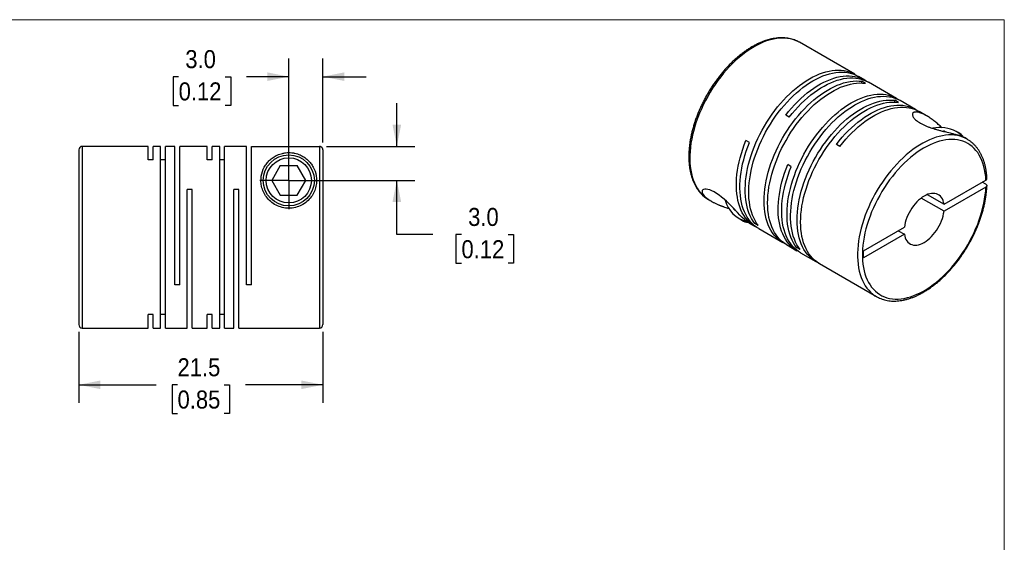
# Model space of a CAD drawing. Header units: millimetres. Extents: x 0 to 140, y 0 to 108.
# Tile 3 of 3: x 53 to 140, y 62 to 108. Entities that reach past the tile are written whole.
import ezdxf

# ---------------------------------------------------------------- set-up
doc = ezdxf.new("R2010")
doc.units = ezdxf.units.MM
doc.header["$LTSCALE"] = 0.5
doc.linetypes.add('SLD-Solid', pattern=[0])
doc.layers.add('SLD-0', color=7, linetype='SLD-Solid', lineweight=25)
doc.styles.add('SLDTEXTSTYLE0', font='GOTHIC.TTF', dxfattribs={"width": 0.913})
doc.dimstyles.new('SLDDIMSTYLE1', dxfattribs={"dimtxt": 1.5875, "dimasz": 1.905, "dimexe": 0, "dimexo": 0.0625, "dimgap": 0.396875, "dimtad": 0, "dimtih": 1, "dimtoh": 1, "dimdec": 1, "dimrnd": 1e-09, "dimzin": 4, "dimdsep": 46, "dimtxsty": 'SLDTEXTSTYLE0', "dimsah": 1, "dimcen": 0.09, "dimadec": 0, "dimazin": 1, "dimtfac": 1, "dimtdec": 1, "dimtmove": 0, "dimatfit": 0, "dimfxl": 0, "dimfrac": 2, "dimtolj": 1, "dimtzin": 12, "dimarcsym": 0})
doc.dimstyles.new('SLDDIMSTYLE4', dxfattribs={"dimtxt": 1.5875, "dimasz": 1.905, "dimexe": 0, "dimexo": 0.0625, "dimgap": 0.396875, "dimtad": 0, "dimtih": 1, "dimtoh": 1, "dimdec": 1, "dimrnd": 1e-09, "dimzin": 12, "dimdsep": 46, "dimtxsty": 'SLDTEXTSTYLE0', "dimsah": 1, "dimcen": 0.09, "dimadec": 0, "dimazin": 3, "dimtfac": 1, "dimtdec": 1, "dimtofl": 0, "dimtmove": 0, "dimatfit": 3, "dimfxl": 0, "dimfrac": 2, "dimtolj": 1, "dimtzin": 12, "dimarcsym": 0})

# ---------------------------------------------------------------- blocks, each defined once
blk = doc.blocks.new('Block2')
at = {"color": 7, "linetype": 'SLD-Solid', "lineweight": 18}
for p, q in [((139.701, 107.951), (0.001, 107.951)), ((139.701, 0.001), (139.701, 107.951))]:
    blk.add_line(p, q, dxfattribs=at)
blk = doc.blocks.new('_D_6')
at = {"layer": 'SLD-0'}
for p, q in [((86.183, 96.789), (86.183, 100.599)), ((80.001, 96.789), (87.771, 96.789)), ((77.301, 93.798), (87.771, 93.798)), ((86.183, 89.036), (86.183, 93.798)), ((89.358, 89.036), (86.183, 89.036)), ((91.877, 89.024), (91.394, 89.024)), ((91.394, 89.024), (91.394, 86.504)), ((95.983, 89.024), (96.467, 89.024)), ((96.467, 89.024), (96.467, 86.504)), ((91.394, 86.504), (91.877, 86.504)), ((96.467, 86.504), (95.983, 86.504))]:
    blk.add_line(p, q, dxfattribs=at)
for points in [[(86.183, 96.789), (86.564, 98.694), (85.802, 98.694)], [(86.183, 93.798), (85.802, 91.893), (86.564, 91.893)]]:
    blk.add_solid(points, dxfattribs=at)
at = {"layer": 'SLD-0', "char_height": 1.5875, "attachment_point": 1, "style": 'SLDTEXTSTYLE0'}
for s, insert in [('3.0', (92.464, 91.375)), ('0.12', (91.877, 88.532))]:
    blk.add_mtext(s, dxfattribs=dict(at, insert=insert))
blk = doc.blocks.new('_D_7')
at = {"layer": 'SLD-0'}
for p, q in [((76.666, 94.433), (76.666, 104.522)), ((79.666, 97.124), (79.666, 104.522)), ((66.963, 102.922), (66.479, 102.922)), ((66.479, 102.922), (66.479, 100.402)), ((71.068, 102.922), (71.552, 102.922)), ((71.552, 102.922), (71.552, 100.402)), ((76.666, 102.934), (72.944, 102.934)), ((79.666, 102.934), (83.476, 102.934)), ((66.479, 100.402), (66.963, 100.402)), ((71.552, 100.402), (71.068, 100.402))]:
    blk.add_line(p, q, dxfattribs=at)
for points in [[(76.666, 102.934), (74.761, 103.315), (74.761, 102.553)], [(79.666, 102.934), (81.571, 102.553), (81.571, 103.315)]]:
    blk.add_solid(points, dxfattribs=at)
at = {"layer": 'SLD-0', "char_height": 1.5875, "attachment_point": 1, "style": 'SLDTEXTSTYLE0'}
for s, insert in [('3.0', (67.549, 105.272)), ('0.12', (66.963, 102.43))]:
    blk.add_mtext(s, dxfattribs=dict(at, insert=insert))
blk = doc.blocks.new('_D_8')
at = {"layer": 'SLD-0'}
for p, q in [((58.166, 80.463), (58.166, 74.211)), ((79.666, 80.463), (79.666, 74.211)), ((58.166, 75.798), (64.987, 75.798)), ((66.863, 75.786), (66.379, 75.786)), ((66.379, 75.786), (66.379, 73.266)), ((70.968, 75.786), (71.452, 75.786)), ((71.452, 75.786), (71.452, 73.266)), ((79.666, 75.798), (72.844, 75.798)), ((66.379, 73.266), (66.863, 73.266)), ((71.452, 73.266), (70.968, 73.266))]:
    blk.add_line(p, q, dxfattribs=at)
for points in [[(58.166, 75.798), (60.071, 75.417), (60.071, 76.179)], [(79.666, 75.798), (77.761, 76.179), (77.761, 75.417)]]:
    blk.add_solid(points, dxfattribs=at)
at = {"layer": 'SLD-0', "char_height": 1.5875, "attachment_point": 1, "style": 'SLDTEXTSTYLE0'}
for s, insert in [('21.5', (66.863, 78.136)), ('0.85', (66.863, 75.294))]:
    blk.add_mtext(s, dxfattribs=dict(at, insert=insert))
blk = doc.blocks.new('SW_CENTERMARKSYMBOL_3')
at = {"layer": 'SLD-0', "color": 0}
for q in [(0, 2.54), (-2.54, 0), (0, -2.54), (2.54, 0)]:
    blk.add_line((0, 0), q, dxfattribs=at)

msp = doc.modelspace()

# ---------------------------------------------------------------- linework, layer by layer
for p, q in [((121.651, 105.959), (121.62, 105.976)), ((126.53, 103.142), (121.651, 105.959)), ((127.414, 102.632), (126.842, 102.962)), ((127.473, 102.349), (127.162, 102.529)), ((127.162, 102.376), (127.162, 102.529)), ((130.214, 101.015), (127.725, 102.452)), ((130.38, 100.671), (130.069, 100.851)), ((130.069, 100.698), (130.069, 100.851)), ((131.876, 100.056), (130.526, 100.836)), ((132.852, 99.493), (132.187, 99.876)), ((120.756, 99.369), (120.445, 99.549)), ((134.445, 98.137), (134.336, 98.12)), ((134.445, 98.137), (134.573, 98.063)), ((134.445, 98.094), (134.445, 98.137)), ((135.648, 98.006), (135.464, 98.112)), ((117.249, 97.133), (116.938, 97.313)), ((136.43, 97.427), (136.189, 97.566)), ((136.443, 97.42), (136.43, 97.427)), ((58.166, 96.498), (58.166, 81.098)), ((64.266, 96.798), (58.466, 96.798)), ((58.466, 96.798), (58.466, 80.798)), ((64.266, 95.607), (64.266, 96.798)), ((65.366, 96.798), (64.706, 96.798)), ((64.706, 95.607), (64.706, 96.798)), ((65.366, 80.798), (65.366, 96.798)), ((66.616, 96.798), (65.806, 96.798)), ((65.806, 80.798), (65.806, 96.798)), ((66.616, 84.598), (66.616, 96.798)), ((69.476, 96.798), (67.056, 96.798)), ((67.056, 84.598), (67.056, 96.798)), ((69.476, 95.607), (69.476, 96.798)), ((70.576, 96.798), (69.916, 96.798)), ((69.916, 95.607), (69.916, 96.798)), ((70.576, 80.798), (70.576, 96.798)), ((72.926, 96.798), (71.016, 96.798)), ((71.016, 80.798), (71.016, 96.798)), ((72.926, 84.598), (72.926, 96.798)), ((73.366, 84.598), (73.366, 96.789)), ((73.366, 96.789), (79.366, 96.789)), ((79.366, 96.789), (79.366, 80.798)), ((79.666, 96.489), (79.666, 81.098)), ((125.218, 96.793), (124.907, 96.973)), ((64.706, 95.607), (64.266, 95.607)), ((65.806, 95.607), (65.366, 95.607)), ((69.916, 95.607), (69.476, 95.607)), ((71.016, 95.607), (70.576, 95.607)), ((75.915, 95.098), (75.165, 93.798)), ((75.915, 95.098), (77.416, 95.098)), ((78.167, 93.798), (77.416, 95.098)), ((120.934, 95.006), (120.622, 95.186)), ((75.165, 93.798), (75.915, 92.498)), ((77.416, 92.498), (78.167, 93.798)), ((134.39, 91.692), (138.081, 93.822)), ((68.156, 92.998), (67.716, 92.998)), ((67.716, 80.798), (67.716, 92.998)), ((68.156, 80.798), (68.156, 92.998)), ((72.266, 92.998), (71.826, 92.998)), ((71.826, 80.798), (71.826, 92.998)), ((72.266, 80.798), (72.266, 92.998)), ((138.081, 93.21), (134.39, 91.079)), ((138.081, 93.455), (137.763, 93.638)), ((75.915, 92.498), (77.416, 92.498)), ((113.652, 92.102), (113.893, 91.963)), ((134.39, 91.079), (132.377, 92.241)), ((132.907, 92.548), (134.39, 91.692)), ((115.822, 91.366), (115.862, 91.262)), ((115.9, 91.284), (115.862, 91.262)), ((115.993, 91.186), (115.862, 91.262)), ((116.393, 90.392), (116.577, 90.286)), ((117.229, 90.037), (117.753, 89.734)), ((117.716, 90.005), (117.849, 90.081)), ((118.027, 89.825), (117.716, 90.005)), ((118.064, 89.555), (120.193, 88.326)), ((127.304, 87.601), (130.895, 89.674)), ((130.364, 89.367), (130.895, 89.061)), ((130.895, 89.061), (127.304, 86.988)), ((120.504, 88.146), (121.437, 87.608)), ((121.4, 87.878), (121.533, 87.955)), ((121.711, 87.699), (121.4, 87.878)), ((121.748, 87.428), (123.099, 86.648)), ((127.304, 86.988), (127.304, 87.601)), ((123.41, 86.469), (128.431, 83.57)), ((67.056, 84.598), (66.616, 84.598)), ((73.366, 84.598), (72.926, 84.598)), ((128.431, 83.57), (128.465, 83.551)), ((64.706, 81.989), (64.266, 81.989)), ((64.266, 80.798), (64.266, 81.989)), ((64.706, 80.798), (64.706, 81.989)), ((65.806, 81.989), (65.366, 81.989)), ((69.916, 81.989), (69.476, 81.989)), ((69.476, 80.798), (69.476, 81.989)), ((69.916, 80.798), (69.916, 81.989)), ((71.016, 81.989), (70.576, 81.989)), ((58.466, 80.798), (64.266, 80.798)), ((64.706, 80.798), (65.366, 80.798)), ((65.806, 80.798), (67.716, 80.798)), ((68.156, 80.798), (69.476, 80.798)), ((69.916, 80.798), (70.576, 80.798)), ((71.016, 80.798), (71.826, 80.798)), ((72.266, 80.798), (79.366, 80.798))]:
    msp.add_line(p, q)
at = {"flags": 128}
for points in [[(121.62, 105.976), (121.525, 106.027), (121.305, 106.127), (121.076, 106.207), (120.837, 106.267), (120.59, 106.309), (120.334, 106.33), (120.072, 106.332), (119.803, 106.314), (119.528, 106.276), (119.248, 106.219), (118.964, 106.142), (118.676, 106.046), (118.385, 105.931), (118.093, 105.797), (117.799, 105.645), (117.505, 105.476), (117.211, 105.288), (116.918, 105.084), (116.628, 104.864), (116.34, 104.627), (116.055, 104.376), (115.775, 104.11), (115.501, 103.83), (115.231, 103.537), (114.969, 103.233), (114.714, 102.916), (114.466, 102.59), (114.228, 102.253), (113.998, 101.908), (113.779, 101.555), (113.569, 101.196), (113.371, 100.83), (113.185, 100.46), (113.01, 100.086), (112.849, 99.708), (112.7, 99.329), (112.564, 98.95), (112.443, 98.57), (112.335, 98.192), (112.242, 97.816), (112.163, 97.443), (112.099, 97.075), (112.051, 96.711), (112.017, 96.355), (111.999, 96.005), (111.996, 95.663), (112.008, 95.331), (112.035, 95.009), (112.078, 94.697), (112.136, 94.397), (112.208, 94.11), (112.296, 93.836), (112.398, 93.576), (112.514, 93.331), (112.644, 93.102), (112.787, 92.888), (112.944, 92.691), (113.113, 92.511), (113.295, 92.349), (113.489, 92.204), (113.652, 92.102)], [(117.716, 90.005), (117.569, 90.212), (117.435, 90.436), (117.315, 90.675), (117.208, 90.929), (117.116, 91.197), (117.039, 91.478), (116.976, 91.772), (116.928, 92.078), (116.895, 92.395), (116.877, 92.723), (116.875, 93.06), (116.887, 93.405), (116.915, 93.758), (116.958, 94.117), (117.015, 94.482), (117.088, 94.852), (117.175, 95.225), (117.276, 95.601), (117.392, 95.978), (117.521, 96.357), (117.664, 96.734), (117.82, 97.111), (117.988, 97.485), (118.169, 97.855), (118.361, 98.222), (118.565, 98.582), (118.779, 98.937), (119.003, 99.284), (119.237, 99.623), (119.479, 99.953), (119.73, 100.273), (119.988, 100.581), (120.253, 100.879), (120.524, 101.163), (120.801, 101.435), (121.082, 101.692), (121.367, 101.935), (121.655, 102.162), (121.946, 102.373), (122.238, 102.568), (122.531, 102.746), (122.824, 102.906), (123.116, 103.049), (123.406, 103.173), (123.694, 103.278), (123.979, 103.364), (124.26, 103.432), (124.537, 103.48), (124.808, 103.508), (125.073, 103.517), (125.331, 103.506), (125.582, 103.476), (125.825, 103.426), (126.058, 103.357), (126.282, 103.269), (126.497, 103.161), (126.683, 103.047)], [(118.027, 89.825), (117.88, 90.033), (117.746, 90.256), (117.626, 90.495), (117.519, 90.749), (117.427, 91.017), (117.35, 91.298), (117.287, 91.593), (117.239, 91.899), (117.206, 92.216), (117.188, 92.543), (117.186, 92.88), (117.198, 93.225), (117.226, 93.578), (117.269, 93.937), (117.327, 94.302), (117.399, 94.672), (117.486, 95.045), (117.588, 95.421), (117.703, 95.799), (117.833, 96.177), (117.975, 96.555), (118.131, 96.931), (118.3, 97.305), (118.48, 97.676), (118.673, 98.042), (118.876, 98.403), (119.09, 98.757), (119.314, 99.104), (119.548, 99.443), (119.791, 99.773), (120.041, 100.093), (120.299, 100.402), (120.564, 100.699), (120.836, 100.984), (121.112, 101.255), (121.393, 101.512), (121.678, 101.755), (121.966, 101.982), (122.257, 102.194), (122.549, 102.389), (122.842, 102.566), (123.135, 102.727), (123.427, 102.869), (123.717, 102.993), (124.005, 103.098), (124.29, 103.185), (124.572, 103.252), (124.848, 103.3), (125.119, 103.328), (125.384, 103.337), (125.642, 103.326), (125.893, 103.296), (126.136, 103.246), (126.369, 103.177), (126.594, 103.089), (126.808, 102.982), (126.842, 102.962)], [(120.351, 88.241), (120.159, 88.346), (119.959, 88.478), (119.77, 88.628), (119.593, 88.796), (119.429, 88.981), (119.278, 89.183), (119.139, 89.401), (119.014, 89.635), (118.903, 89.884), (118.807, 90.148), (118.724, 90.425), (118.657, 90.715), (118.604, 91.017), (118.566, 91.331), (118.543, 91.655), (118.536, 91.989), (118.543, 92.331), (118.566, 92.682), (118.604, 93.039), (118.657, 93.402), (118.724, 93.77), (118.807, 94.143), (118.903, 94.518), (119.014, 94.895), (119.139, 95.273), (119.278, 95.651), (119.429, 96.028), (119.593, 96.403), (119.77, 96.775), (119.959, 97.143), (120.159, 97.505), (120.369, 97.862), (120.59, 98.212), (120.821, 98.553), (121.061, 98.886), (121.309, 99.209), (121.564, 99.522), (121.827, 99.823), (122.097, 100.112), (122.371, 100.388), (122.651, 100.65), (122.935, 100.897), (123.222, 101.13), (123.512, 101.346), (123.804, 101.547), (124.096, 101.73), (124.389, 101.896), (124.682, 102.045), (124.973, 102.175), (125.262, 102.286), (125.548, 102.379), (125.83, 102.452), (126.108, 102.507), (126.381, 102.542), (126.649, 102.557), (126.909, 102.552), (127.162, 102.529)], [(120.504, 88.146), (120.47, 88.167), (120.27, 88.298), (120.081, 88.448), (119.905, 88.616), (119.74, 88.801), (119.589, 89.003), (119.45, 89.222), (119.325, 89.456), (119.214, 89.705), (119.118, 89.968), (119.035, 90.245), (118.968, 90.535), (118.915, 90.838), (118.877, 91.151), (118.854, 91.475), (118.847, 91.809), (118.854, 92.152), (118.877, 92.502), (118.915, 92.859), (118.968, 93.223), (119.035, 93.591), (119.118, 93.963), (119.214, 94.338), (119.325, 94.715), (119.45, 95.093), (119.589, 95.472), (119.74, 95.849), (119.905, 96.223), (120.081, 96.595), (120.27, 96.963), (120.47, 97.326), (120.68, 97.682), (120.901, 98.032), (121.132, 98.374), (121.372, 98.707), (121.62, 99.03), (121.876, 99.342), (122.138, 99.643), (122.408, 99.932), (122.682, 100.208), (122.962, 100.47), (123.246, 100.718), (123.533, 100.95), (123.823, 101.167), (124.115, 101.367), (124.407, 101.551), (124.7, 101.717), (124.993, 101.865), (125.284, 101.995), (125.573, 102.107), (125.859, 102.199), (126.141, 102.273), (126.42, 102.327), (126.693, 102.362), (126.96, 102.377), (127.22, 102.373), (127.473, 102.349)], [(120.445, 99.549), (120.698, 99.865), (120.959, 100.17), (121.226, 100.463), (121.499, 100.744), (121.777, 101.01), (122.059, 101.263), (122.345, 101.501), (122.634, 101.723), (122.925, 101.929), (123.218, 102.118), (123.511, 102.29), (123.804, 102.445), (124.095, 102.581), (124.385, 102.699), (124.672, 102.798), (124.956, 102.878), (125.236, 102.939), (125.511, 102.981), (125.78, 103.003), (126.043, 103.005), (126.298, 102.988), (126.546, 102.951), (126.786, 102.895), (127.017, 102.82), (127.238, 102.725), (127.448, 102.612), (127.567, 102.537)], [(120.756, 99.369), (121.009, 99.685), (121.27, 99.99), (121.537, 100.284), (121.81, 100.564), (122.088, 100.831), (122.37, 101.083), (122.656, 101.321), (122.946, 101.543), (123.237, 101.749), (123.529, 101.939), (123.822, 102.111), (124.115, 102.265), (124.406, 102.402), (124.696, 102.52), (124.983, 102.619), (125.267, 102.699), (125.547, 102.76), (125.822, 102.801), (126.091, 102.823), (126.354, 102.826), (126.61, 102.808), (126.858, 102.772), (127.097, 102.716), (127.328, 102.64), (127.549, 102.546), (127.725, 102.452)], [(121.4, 87.878), (121.253, 88.086), (121.119, 88.309), (120.999, 88.548), (120.892, 88.802), (120.8, 89.07), (120.723, 89.351), (120.66, 89.645), (120.612, 89.952), (120.579, 90.269), (120.561, 90.596), (120.559, 90.933), (120.571, 91.278), (120.599, 91.631), (120.642, 91.99), (120.699, 92.355), (120.772, 92.725), (120.859, 93.098), (120.961, 93.474), (121.076, 93.852), (121.205, 94.23), (121.348, 94.608), (121.504, 94.984), (121.672, 95.358), (121.853, 95.729), (122.045, 96.095), (122.249, 96.456), (122.463, 96.81), (122.687, 97.157), (122.921, 97.496), (123.163, 97.826), (123.414, 98.146), (123.672, 98.455), (123.937, 98.752), (124.209, 99.036), (124.485, 99.308), (124.766, 99.565), (125.051, 99.808), (125.339, 100.035), (125.63, 100.247), (125.922, 100.441), (126.215, 100.619), (126.508, 100.78), (126.8, 100.922), (127.09, 101.046), (127.378, 101.151), (127.663, 101.238), (127.945, 101.305), (128.221, 101.353), (128.492, 101.381), (128.757, 101.39), (129.015, 101.379), (129.266, 101.349), (129.509, 101.299), (129.742, 101.23), (129.966, 101.142), (130.181, 101.035), (130.367, 100.92)], [(121.711, 87.699), (121.564, 87.906), (121.43, 88.129), (121.31, 88.368), (121.203, 88.622), (121.111, 88.89), (121.034, 89.172), (120.971, 89.466), (120.923, 89.772), (120.89, 90.089), (120.872, 90.417), (120.87, 90.753), (120.882, 91.099), (120.91, 91.451), (120.953, 91.811), (121.011, 92.176), (121.083, 92.545), (121.17, 92.919), (121.272, 93.294), (121.387, 93.672), (121.517, 94.05), (121.659, 94.428), (121.815, 94.804), (121.984, 95.178), (122.164, 95.549), (122.357, 95.915), (122.56, 96.276), (122.774, 96.631), (122.998, 96.978), (123.232, 97.317), (123.475, 97.646), (123.725, 97.966), (123.983, 98.275), (124.249, 98.572), (124.52, 98.857), (124.796, 99.128), (125.077, 99.386), (125.362, 99.628), (125.65, 99.856), (125.941, 100.067), (126.233, 100.262), (126.526, 100.44), (126.819, 100.6), (127.111, 100.742), (127.401, 100.866), (127.689, 100.972), (127.975, 101.058), (128.256, 101.125), (128.532, 101.173), (128.803, 101.202), (129.068, 101.21), (129.327, 101.2), (129.577, 101.169), (129.82, 101.12), (130.053, 101.05), (130.278, 100.962), (130.492, 100.855), (130.526, 100.836)], [(123.258, 86.564), (123.065, 86.668), (122.865, 86.8), (122.676, 86.95), (122.5, 87.118), (122.335, 87.303), (122.184, 87.505), (122.045, 87.724), (121.92, 87.958), (121.81, 88.207), (121.713, 88.47), (121.63, 88.747), (121.563, 89.037), (121.51, 89.34), (121.472, 89.653), (121.449, 89.977), (121.442, 90.311), (121.449, 90.654), (121.472, 91.004), (121.51, 91.361), (121.563, 91.725), (121.63, 92.093), (121.713, 92.465), (121.81, 92.84), (121.92, 93.217), (122.045, 93.595), (122.184, 93.973), (122.335, 94.35), (122.5, 94.725), (122.676, 95.097), (122.865, 95.465), (123.065, 95.828), (123.276, 96.184), (123.496, 96.534), (123.727, 96.876), (123.967, 97.209), (124.215, 97.532), (124.471, 97.844), (124.734, 98.145), (125.003, 98.434), (125.278, 98.71), (125.557, 98.972), (125.841, 99.22), (126.128, 99.452), (126.418, 99.669), (126.71, 99.869), (127.002, 100.053), (127.295, 100.219), (127.588, 100.367), (127.879, 100.497), (128.168, 100.609), (128.454, 100.701), (128.737, 100.775), (129.015, 100.829), (129.288, 100.864), (129.555, 100.879), (129.815, 100.875), (130.069, 100.851)], [(123.41, 86.469), (123.376, 86.489), (123.176, 86.621), (122.987, 86.771), (122.811, 86.939), (122.646, 87.124), (122.495, 87.326), (122.356, 87.544), (122.232, 87.778), (122.121, 88.027), (122.024, 88.29), (121.942, 88.568), (121.874, 88.858), (121.821, 89.16), (121.783, 89.474), (121.761, 89.798), (121.753, 90.131), (121.761, 90.474), (121.783, 90.824), (121.821, 91.182), (121.874, 91.545), (121.942, 91.913), (122.024, 92.285), (122.121, 92.661), (122.232, 93.038), (122.356, 93.416), (122.495, 93.794), (122.646, 94.171), (122.811, 94.546), (122.987, 94.918), (123.176, 95.285), (123.376, 95.648), (123.587, 96.005), (123.808, 96.354), (124.038, 96.696), (124.278, 97.029), (124.526, 97.352), (124.782, 97.665), (125.045, 97.966), (125.314, 98.255), (125.589, 98.53), (125.868, 98.792), (126.152, 99.04), (126.439, 99.272), (126.729, 99.489), (127.021, 99.689), (127.314, 99.873), (127.607, 100.039), (127.899, 100.187), (128.19, 100.317), (128.479, 100.429), (128.765, 100.522), (129.048, 100.595), (129.326, 100.649), (129.599, 100.684), (129.866, 100.699), (130.126, 100.695), (130.38, 100.671)], [(124.907, 96.973), (125.16, 97.289), (125.42, 97.594), (125.687, 97.887), (125.96, 98.168), (126.239, 98.435), (126.521, 98.687), (126.807, 98.925), (127.096, 99.147), (127.387, 99.353), (127.68, 99.542), (127.973, 99.715), (128.265, 99.869), (128.557, 100.005), (128.847, 100.123), (129.134, 100.223), (129.418, 100.303), (129.698, 100.364), (129.972, 100.405), (130.242, 100.427), (130.504, 100.429), (130.76, 100.412), (131.008, 100.376), (131.248, 100.319), (131.479, 100.244), (131.7, 100.149), (131.91, 100.036), (132.029, 99.961)], [(125.218, 96.793), (125.472, 97.11), (125.733, 97.416), (126.001, 97.71), (126.274, 97.991), (126.553, 98.258), (126.836, 98.511), (127.123, 98.749), (127.413, 98.972), (127.705, 99.178), (127.998, 99.367), (128.291, 99.539), (128.585, 99.694), (128.877, 99.83), (129.167, 99.947), (129.455, 100.046), (129.74, 100.126), (130.02, 100.186), (130.295, 100.227), (130.565, 100.248), (130.828, 100.249), (131.084, 100.231), (131.332, 100.193), (131.572, 100.136), (131.803, 100.059), (132.024, 99.964), (132.187, 99.876)], [(117.912, 89.65), (117.8, 89.708), (117.595, 89.833), (117.402, 89.976), (117.22, 90.138), (117.051, 90.317), (116.894, 90.513), (116.75, 90.726), (116.62, 90.954), (116.503, 91.199), (116.401, 91.457), (116.313, 91.73), (116.24, 92.016), (116.182, 92.315), (116.138, 92.625), (116.11, 92.947), (116.097, 93.278), (116.099, 93.618), (116.117, 93.967), (116.149, 94.323), (116.197, 94.685), (116.26, 95.052), (116.337, 95.424), (116.43, 95.799), (116.536, 96.177), (116.656, 96.555), (116.791, 96.934), (116.938, 97.313)], [(136.43, 97.427), (136.26, 97.517), (136.039, 97.613), (135.807, 97.689), (135.567, 97.746), (135.318, 97.783), (135.061, 97.801), (134.797, 97.798), (134.527, 97.776), (134.251, 97.735), (133.97, 97.673), (133.685, 97.593), (133.396, 97.493), (133.105, 97.374), (132.812, 97.237), (132.518, 97.081), (132.224, 96.908), (131.93, 96.717), (131.638, 96.51), (131.348, 96.286), (131.061, 96.046), (130.777, 95.792), (130.498, 95.523), (130.225, 95.241), (129.957, 94.946), (129.696, 94.639), (129.442, 94.32), (129.196, 93.991), (128.959, 93.653), (128.732, 93.307), (128.514, 92.952), (128.307, 92.591), (128.112, 92.225), (127.927, 91.853), (127.755, 91.479), (127.596, 91.101), (127.45, 90.722), (127.317, 90.342), (127.198, 89.963), (127.094, 89.585), (127.003, 89.209), (126.928, 88.837), (126.867, 88.47), (126.821, 88.108), (126.791, 87.752), (126.775, 87.404), (126.775, 87.064), (126.791, 86.734), (126.821, 86.414), (126.867, 86.105), (126.928, 85.807), (127.003, 85.523), (127.094, 85.251), (127.198, 84.995), (127.317, 84.752), (127.45, 84.526), (127.596, 84.315), (127.755, 84.122), (127.927, 83.945), (128.112, 83.787), (128.307, 83.646), (128.431, 83.57)], [(138.081, 93.822), (138.059, 94.141), (138.022, 94.449), (137.97, 94.746), (137.904, 95.031), (137.822, 95.303), (137.727, 95.561), (137.617, 95.805), (137.493, 96.033), (137.355, 96.246), (137.204, 96.442), (137.041, 96.621), (136.865, 96.783), (136.678, 96.927), (136.479, 97.053), (136.269, 97.159), (136.05, 97.247), (135.821, 97.316), (135.582, 97.366), (135.336, 97.395), (135.082, 97.406), (134.822, 97.396), (134.555, 97.367), (134.283, 97.319), (134.006, 97.251), (133.726, 97.163), (133.442, 97.057), (133.157, 96.933), (132.869, 96.789), (132.582, 96.628), (132.294, 96.45), (132.007, 96.254), (131.723, 96.042), (131.44, 95.815), (131.161, 95.572), (130.886, 95.314), (130.617, 95.043), (130.352, 94.759), (130.095, 94.462), (129.844, 94.154), (129.601, 93.836), (129.366, 93.507), (129.141, 93.17), (128.926, 92.826), (128.721, 92.474), (128.527, 92.117), (128.344, 91.754), (128.173, 91.388), (128.015, 91.019), (127.87, 90.648), (127.738, 90.277), (127.62, 89.905), (127.516, 89.535), (127.426, 89.168), (127.351, 88.804), (127.291, 88.444), (127.245, 88.089), (127.215, 87.741), (127.2, 87.401), (127.2, 87.068), (127.215, 86.745), (127.245, 86.432), (127.291, 86.13), (127.351, 85.84), (127.426, 85.563), (127.516, 85.299), (127.62, 85.049), (127.738, 84.814), (127.87, 84.595), (128.015, 84.391), (128.173, 84.205), (128.344, 84.036), (128.527, 83.884), (128.721, 83.751), (128.926, 83.636), (129.141, 83.54), (129.366, 83.463), (129.601, 83.406), (129.844, 83.368), (130.095, 83.349), (130.352, 83.35), (130.617, 83.371), (130.886, 83.411), (131.161, 83.471), (131.44, 83.55), (131.723, 83.648), (132.007, 83.765), (132.294, 83.901), (132.582, 84.054), (132.869, 84.226), (133.157, 84.414), (133.442, 84.619), (133.726, 84.84), (134.006, 85.077), (134.283, 85.328), (134.555, 85.594), (134.822, 85.873), (135.082, 86.164), (135.336, 86.468), (135.582, 86.782), (135.821, 87.106), (136.05, 87.439), (136.269, 87.781), (136.479, 88.13), (136.678, 88.485), (136.865, 88.845), (137.041, 89.21), (137.204, 89.578), (137.355, 89.948), (137.493, 90.319), (137.617, 90.691), (137.727, 91.062), (137.822, 91.43), (137.904, 91.796), (137.97, 92.158), (138.022, 92.515), (138.059, 92.866), (138.081, 93.21)], [(118.064, 89.555), (117.895, 89.661), (117.702, 89.806), (117.522, 89.968), (117.353, 90.147), (117.197, 90.344), (117.055, 90.557), (116.925, 90.785), (116.81, 91.03), (116.708, 91.288), (116.621, 91.561), (116.549, 91.847), (116.491, 92.145), (116.448, 92.455), (116.421, 92.776), (116.408, 93.107), (116.411, 93.447), (116.428, 93.795), (116.461, 94.15), (116.509, 94.511), (116.572, 94.878), (116.65, 95.249), (116.742, 95.623), (116.848, 96), (116.968, 96.378), (117.102, 96.756), (117.249, 97.133)], [(121.596, 87.523), (121.471, 87.588), (121.268, 87.714), (121.075, 87.858), (120.895, 88.02), (120.726, 88.2), (120.57, 88.396), (120.428, 88.609), (120.298, 88.838), (120.183, 89.082), (120.081, 89.341), (119.994, 89.614), (119.922, 89.9), (119.864, 90.198), (119.821, 90.508), (119.793, 90.829), (119.781, 91.16), (119.784, 91.5), (119.801, 91.847), (119.834, 92.203), (119.882, 92.564), (119.945, 92.931), (120.022, 93.302), (120.114, 93.676), (120.221, 94.053), (120.341, 94.43), (120.475, 94.809), (120.622, 95.186)], [(121.748, 87.428), (121.579, 87.535), (121.386, 87.679), (121.206, 87.841), (121.037, 88.02), (120.881, 88.217), (120.739, 88.43), (120.609, 88.659), (120.494, 88.903), (120.392, 89.162), (120.305, 89.434), (120.233, 89.72), (120.175, 90.019), (120.132, 90.329), (120.105, 90.649), (120.092, 90.98), (120.095, 91.32), (120.112, 91.668), (120.145, 92.023), (120.193, 92.384), (120.256, 92.751), (120.334, 93.122), (120.426, 93.496), (120.532, 93.873), (120.652, 94.251), (120.786, 94.629), (120.934, 95.006)], [(117.23, 90.038), (117.184, 90.064), (117.093, 90.125), (117, 90.195), (116.905, 90.272), (116.809, 90.357), (116.616, 90.539), (116.412, 90.745), (116.197, 90.97), (116.019, 91.158), (115.832, 91.355), (115.636, 91.558), (115.431, 91.763), (115.226, 91.96), (115.013, 92.152), (114.794, 92.336), (114.571, 92.508), (114.356, 92.655), (114.148, 92.78), (113.949, 92.88), (113.763, 92.956), (113.587, 93.007), (113.435, 93.03), (113.309, 93.028), (113.209, 93.004), (113.134, 92.959), (113.088, 92.895), (113.072, 92.816), (113.086, 92.725), (113.146, 92.595), (113.255, 92.451), (113.413, 92.296), (113.413, 92.296)], [(134.39, 91.692), (134.357, 91.862), (134.309, 92.019), (134.246, 92.162), (134.168, 92.288), (134.077, 92.397), (133.973, 92.488), (133.857, 92.561), (133.73, 92.613), (133.593, 92.646), (133.448, 92.659), (133.296, 92.65), (133.138, 92.622), (132.975, 92.573), (132.809, 92.505), (132.642, 92.418), (132.475, 92.312), (132.31, 92.189), (132.147, 92.05), (131.989, 91.896), (131.836, 91.728), (131.691, 91.548), (131.555, 91.358), (131.428, 91.158), (131.312, 90.952), (131.208, 90.741), (131.117, 90.526), (131.039, 90.31), (130.976, 90.095), (130.928, 89.882), (130.895, 89.674)], [(130.895, 89.061), (130.928, 88.891), (130.976, 88.734), (131.039, 88.591), (131.117, 88.465), (131.208, 88.355), (131.312, 88.264), (131.428, 88.192), (131.555, 88.139), (131.691, 88.107), (131.836, 88.094), (131.989, 88.102), (132.147, 88.131), (132.31, 88.179), (132.475, 88.248), (132.642, 88.335), (132.809, 88.441), (132.975, 88.564), (133.138, 88.703), (133.296, 88.857), (133.448, 89.025), (133.593, 89.205), (133.73, 89.395), (133.857, 89.594), (133.973, 89.801), (134.077, 90.012), (134.168, 90.227), (134.246, 90.442), (134.309, 90.658), (134.357, 90.871), (134.39, 91.079)]]:
    msp.add_lwpolyline(points, dxfattribs=at)
for radius in [2.25, 1.99]:
    msp.add_circle((76.666, 93.798), radius)
for centre, radius, start, end in [((134.049, 95.346), 3.108, 62.91969, 102.09253), ((134.849, 96.969), 1.298, 34.00725, 61.74947), ((134.894, 96.638), 1.563, 38.66091, 61.15751), ((58.466, 96.498), 0.3, 90, 180), ((117.572, 92.653), 2.522, 193.86561, 256.55), ((117.405, 91.677), 1.619, 239.24779, 261.10551), ((58.466, 81.098), 0.3, 180, 270), ((79.366, 81.098), 0.3, 270, 0)]:
    msp.add_arc(centre, radius, start, end)
for points, knots in [([(121.618, 105.977), (121.553, 106.012), (121.419, 106.084), (121.204, 106.171), (120.978, 106.244), (120.744, 106.3), (120.502, 106.338), (120.253, 106.359), (119.998, 106.361), (119.737, 106.346), (119.471, 106.313), (119.201, 106.262), (118.926, 106.194), (118.649, 106.108), (118.369, 106.004), (118.087, 105.883), (117.805, 105.746), (117.523, 105.592), (117.241, 105.423), (116.96, 105.238), (116.682, 105.038), (116.406, 104.823), (116.133, 104.595), (115.863, 104.354), (115.599, 104.1), (115.339, 103.833), (115.085, 103.556), (114.837, 103.267), (114.596, 102.969), (114.362, 102.661), (114.136, 102.345), (113.918, 102.021), (113.709, 101.689), (113.51, 101.352), (113.32, 101.008), (113.141, 100.661), (112.972, 100.309), (112.815, 99.954), (112.669, 99.597), (112.535, 99.239), (112.413, 98.88), (112.303, 98.521), (112.207, 98.163), (112.123, 97.808), (112.053, 97.455), (111.996, 97.106), (111.952, 96.761), (111.923, 96.421), (111.907, 96.087), (111.906, 95.76), (111.918, 95.441), (111.945, 95.13), (111.986, 94.828), (112.04, 94.536), (112.109, 94.254), (112.192, 93.985), (112.289, 93.727), (112.399, 93.482), (112.522, 93.251), (112.658, 93.035), (112.806, 92.833), (112.966, 92.647), (113.137, 92.477), (113.319, 92.323), (113.496, 92.194), (113.617, 92.124), (113.669, 92.094)], [0, 0, 0, 0, 0.014336, 0.029569, 0.044819, 0.060107, 0.075447, 0.090853, 0.106328, 0.121874, 0.137486, 0.153157, 0.168877, 0.184637, 0.200426, 0.216235, 0.232058, 0.247887, 0.263718, 0.279546, 0.295371, 0.311189, 0.327001, 0.342805, 0.358603, 0.374394, 0.390179, 0.405959, 0.421733, 0.437504, 0.453271, 0.469036, 0.484799, 0.500561, 0.516323, 0.532086, 0.54785, 0.563617, 0.579386, 0.59516, 0.610938, 0.626723, 0.642513, 0.658311, 0.674116, 0.68993, 0.705752, 0.721583, 0.737422, 0.753268, 0.76912, 0.784974, 0.800828, 0.816674, 0.832506, 0.848317, 0.864095, 0.879831, 0.895513, 0.911133, 0.926681, 0.942155, 0.957556, 0.972892, 0.988175, 1, 1, 1, 1]), ([(134.215, 98.439), (134.184, 98.468), (134.101, 98.546), (133.966, 98.666), (133.811, 98.8), (133.657, 98.929), (133.504, 99.051), (133.345, 99.17), (133.186, 99.282), (133.029, 99.386), (132.881, 99.477), (132.744, 99.554), (132.595, 99.631), (132.435, 99.702), (132.269, 99.762), (132.121, 99.802), (131.985, 99.823), (131.863, 99.825), (131.76, 99.806), (131.681, 99.767), (131.628, 99.71), (131.603, 99.635), (131.608, 99.544), (131.646, 99.439), (131.717, 99.325), (131.821, 99.205), (131.956, 99.082), (132.122, 98.956), (132.256, 98.875), (132.324, 98.834)], [0, 0, 0, 0, 0.0195537, 0.0519321, 0.084383, 0.1169726, 0.1495921, 0.1821409, 0.2180389, 0.2522799, 0.2848718, 0.3158235, 0.3451454, 0.3882895, 0.4298754, 0.469957, 0.5085943, 0.5505036, 0.5917107, 0.6323211, 0.672445, 0.7126298, 0.7532068, 0.7942874, 0.8359787, 0.8761372, 0.91681, 0.9580732, 1, 1, 1, 1]), ([(132.324, 98.834), (132.397, 98.793), (132.542, 98.714), (132.786, 98.603), (133.041, 98.5), (133.311, 98.405), (133.59, 98.318), (133.874, 98.238), (134.152, 98.165), (134.422, 98.099), (134.681, 98.037), (134.902, 97.985), (135.086, 97.94), (135.238, 97.902), (135.387, 97.863), (135.533, 97.823), (135.675, 97.78), (135.809, 97.735), (135.933, 97.689), (136.031, 97.647), (136.107, 97.61), (136.156, 97.585), (136.181, 97.57), (136.189, 97.566)], [0, 0, 0, 0, 0.059221, 0.117505, 0.174956, 0.231682, 0.290739, 0.348936, 0.406426, 0.463368, 0.520135, 0.577609, 0.616406, 0.655632, 0.695329, 0.738889, 0.78376, 0.829989, 0.877615, 0.926678, 0.956055, 0.986627, 1, 1, 1, 1]), ([(138.167, 93.949), (138.164, 94.03), (138.155, 94.218), (138.125, 94.502), (138.08, 94.801), (138.02, 95.089), (137.946, 95.367), (137.859, 95.633), (137.758, 95.886), (137.643, 96.126), (137.516, 96.352), (137.376, 96.564), (137.224, 96.76), (137.06, 96.941), (136.885, 97.106), (136.699, 97.254), (136.551, 97.358), (136.463, 97.406), (136.443, 97.417)], [0, 0, 0, 0, 0.05192, 0.119252, 0.18657, 0.25385, 0.321059, 0.388161, 0.455113, 0.521868, 0.588382, 0.654615, 0.72054, 0.786149, 0.851456, 0.916501, 0.981344, 1, 1, 1, 1]), ([(79.666, 96.489), (79.665, 96.508), (79.663, 96.545), (79.647, 96.598), (79.624, 96.645), (79.594, 96.686), (79.56, 96.72), (79.522, 96.747), (79.483, 96.767), (79.443, 96.78), (79.404, 96.788), (79.378, 96.789), (79.366, 96.789)], [0, 0, 0, 0, 0.1203087, 0.2361044, 0.3473865, 0.4541545, 0.5564083, 0.6541485, 0.747376, 0.8360922, 0.9202993, 1, 1, 1, 1]), ([(76.666, 91.348), (76.863, 91.348), (77.253, 91.396), (77.803, 91.603), (78.277, 91.924), (78.654, 92.333), (78.921, 92.795), (79.128, 93.436), (79.132, 94.216), (78.898, 94.867), (78.611, 95.305), (78.336, 95.607), (78.021, 95.853), (77.707, 96.023), (77.443, 96.126), (77.201, 96.194), (76.939, 96.239), (76.651, 96.254), (76.364, 96.235), (76.105, 96.188), (75.866, 96.118), (75.586, 96.006), (75.279, 95.831), (74.973, 95.584), (74.712, 95.294), (74.428, 94.856), (74.198, 94.204), (74.205, 93.426), (74.414, 92.788), (74.681, 92.329), (75.057, 91.922), (75.53, 91.602), (76.079, 91.396), (76.468, 91.348), (76.666, 91.348)], [0, 0, 0, 0, 0.031781, 0.062666, 0.094381, 0.12534, 0.156254, 0.188109, 0.250535, 0.312957, 0.344042, 0.375215, 0.410996, 0.437994, 0.454917, 0.4694, 0.485876, 0.500782, 0.515637, 0.532192, 0.546652, 0.563545, 0.594775, 0.62597, 0.656955, 0.688099, 0.750253, 0.812471, 0.844204, 0.87502, 0.90584, 0.937421, 0.968262, 1, 1, 1, 1]), ([(138.081, 93.822), (138.096, 93.832), (138.127, 93.852), (138.154, 93.888), (138.168, 93.921), (138.168, 93.941), (138.167, 93.949)], [0, 0, 0, 0, 0.291504, 0.569295, 0.833369, 1, 1, 1, 1]), ([(128.469, 83.551), (128.514, 83.526), (128.627, 83.463), (128.82, 83.38), (129.044, 83.302), (129.276, 83.242), (129.516, 83.199), (129.763, 83.174), (130.016, 83.167), (130.276, 83.177), (130.54, 83.205), (130.81, 83.252), (131.083, 83.316), (131.36, 83.397), (131.639, 83.496), (131.92, 83.612), (132.203, 83.745), (132.485, 83.895), (132.767, 84.06), (133.048, 84.241), (133.327, 84.437), (133.604, 84.648), (133.878, 84.873), (134.148, 85.111), (134.414, 85.362), (134.675, 85.625), (134.931, 85.899), (135.181, 86.185), (135.424, 86.481), (135.66, 86.786), (135.888, 87.101), (136.108, 87.423), (136.319, 87.752), (136.521, 88.088), (136.713, 88.43), (136.895, 88.777), (137.066, 89.128), (137.227, 89.482), (137.376, 89.838), (137.513, 90.196), (137.638, 90.555), (137.751, 90.914), (137.851, 91.272), (137.938, 91.628), (138.012, 91.982), (138.073, 92.332), (138.119, 92.678), (138.153, 93.011), (138.163, 93.225), (138.168, 93.328)], [0, 0, 0, 0, 0.013783, 0.034597, 0.055428, 0.076303, 0.097246, 0.118274, 0.139396, 0.160615, 0.181927, 0.203322, 0.224788, 0.246311, 0.267878, 0.289476, 0.311094, 0.332724, 0.354358, 0.375989, 0.397616, 0.419234, 0.440844, 0.462444, 0.484035, 0.505616, 0.527189, 0.548755, 0.570313, 0.591865, 0.613413, 0.634957, 0.656498, 0.678038, 0.699577, 0.721117, 0.742659, 0.764204, 0.785753, 0.807306, 0.828867, 0.850434, 0.87201, 0.893596, 0.915192, 0.936799, 0.958417, 0.980048, 1, 1, 1, 1]), ([(138.081, 93.455), (138.093, 93.447), (138.118, 93.431), (138.146, 93.401), (138.165, 93.366), (138.171, 93.327), (138.161, 93.286), (138.132, 93.244), (138.098, 93.221), (138.081, 93.21)], [0, 0, 0, 0, 0.115286, 0.239762, 0.373429, 0.516289, 0.668341, 0.82958, 1, 1, 1, 1]), ([(113.413, 92.296), (113.445, 92.269), (113.512, 92.213), (113.629, 92.128), (113.761, 92.041), (113.909, 91.952), (114.05, 91.875), (114.179, 91.81), (114.293, 91.755), (114.412, 91.701), (114.514, 91.657), (114.594, 91.624), (114.657, 91.599), (114.723, 91.572), (114.794, 91.545), (114.869, 91.516), (114.96, 91.483), (115.084, 91.439), (115.23, 91.39), (115.369, 91.345), (115.45, 91.32), (115.482, 91.31)], [0, 0, 0, 0, 0.0728, 0.148623, 0.227511, 0.309505, 0.39464, 0.446263, 0.500686, 0.557915, 0.611752, 0.6374, 0.664541, 0.693175, 0.723302, 0.754923, 0.788037, 0.835876, 0.90702, 0.962671, 1, 1, 1, 1])]:
    msp.add_open_spline(points, degree=3, knots=knots)

# ---------------------------------------------------------------- block references
at = {"color": 7, "linetype": 'Continuous'}
msp.add_blockref('Block2', (0, 0), dxfattribs=at)
at = {"layer": 'SLD-0'}
msp.add_blockref('SW_CENTERMARKSYMBOL_3', (76.666, 93.798), dxfattribs=at)

# ---------------------------------------------------------------- dimensions: what is measured, and where the dimension line sits
for base, p1, p2, dimstyle, picture, middle in [((76.666, 102.934), (79.666, 96.489), (76.666, 93.798), 'SLDDIMSTYLE1', '_D_7', (69.015, 102.934)), ((58.166, 75.798), (79.666, 81.098), (58.166, 81.098), 'SLDDIMSTYLE4', '_D_8', (68.916, 75.798))]:
    dim = msp.add_linear_dim(base=base, p1=p1, p2=p2, dimstyle=dimstyle, dxfattribs=at)
    dim.commit()
    dim.dimension.update_dxf_attribs({"geometry": picture, "text_midpoint": middle, "dimtype": 160})
dim = msp.add_linear_dim(base=(86.183, 93.798), p1=(79.366, 96.789), p2=(76.666, 93.798), angle=90, dimstyle='SLDDIMSTYLE1', dxfattribs=at)
dim.commit()
dim.dimension.update_dxf_attribs({"geometry": '_D_6', "text_midpoint": (86.183, 89.036), "dimtype": 160})

doc.saveas('drawing.dxf')
